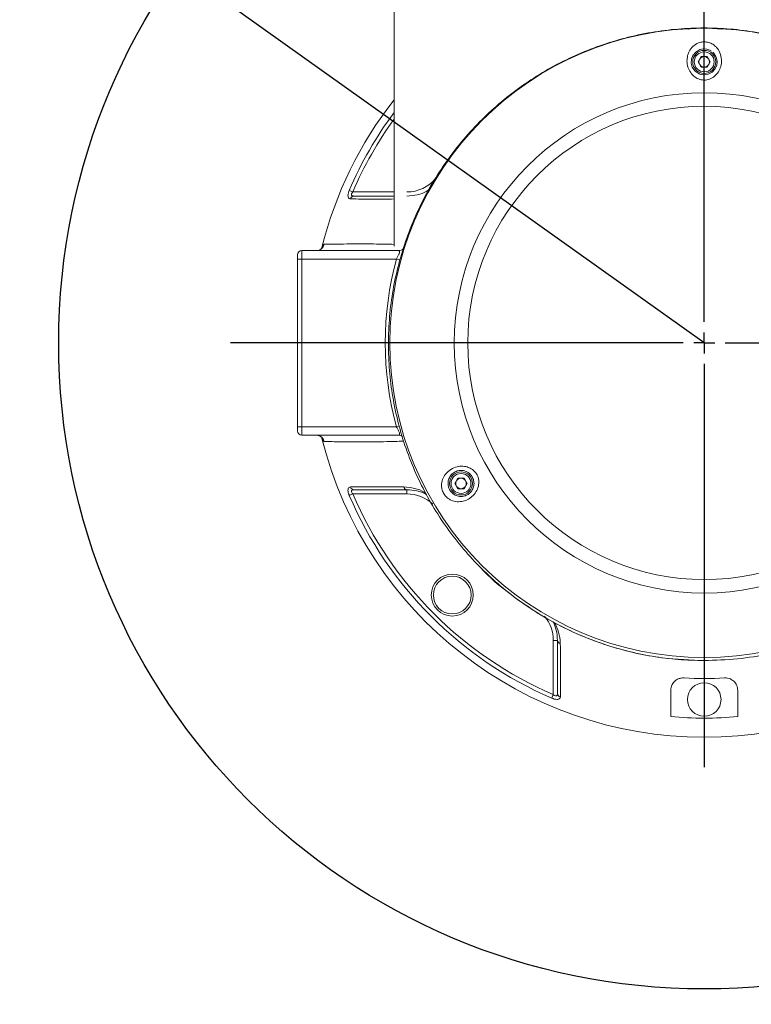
# Model space of a CAD drawing. Header units: millimetres. Extents: x 29 to 198, y 54 to 286.
# Tile 3 of 20: x 94.77 to 103.49, y 92.17 to 103.9. Entities that reach past the tile are written whole.
import ezdxf

# ---------------------------------------------------------------- set-up
doc = ezdxf.new("R2010")
doc.units = ezdxf.units.MM
doc.layers.add('标注层', color=3, linetype='Continuous')
doc.styles.add('SLDTEXTSTYLE1', font='ARIAL.TTF', dxfattribs={"width": 0.5688})
doc.styles.add('SLDTEXTSTYLE2', font='ARIAL.TTF', dxfattribs={"width": 0.948})
doc.dimstyles.new('SLDDIMSTYLE4', dxfattribs={"dimtxt": 4.10931, "dimasz": 2, "dimexe": 0, "dimexo": 0.0625, "dimgap": 1.027327, "dimtad": 0, "dimtih": 1, "dimtoh": 1, "dimlfac": 20, "dimrnd": 1e-09, "dimzin": 12, "dimdsep": 46, "dimtxsty": 'SLDTEXTSTYLE1', "dimsah": 1, "dimcen": 0, "dimadec": 0, "dimazin": 3, "dimtfac": 1, "dimtofl": 0, "dimtmove": 0, "dimatfit": 3, "dimfxl": 0, "dimfrac": 2, "dimtolj": 1, "dimtzin": 12, "dimarcsym": 0})

# ---------------------------------------------------------------- blocks, each defined once
blk = doc.blocks.new('_D_4')
at = {"layer": '标注层'}
for p, q in [((48.081, 139.097), (31.496, 139.097)), ((65.338, 126.813), (48.081, 139.097)), ((102.932, 100.051), (65.338, 126.813))]:
    blk.add_line(p, q, dxfattribs=at)
blk.add_solid([(65.338, 126.813), (63.854, 128.176), (63.564, 127.769)], dxfattribs=at)
at = {"layer": '标注层', "attachment_point": 1, "style": 'SLDTEXTSTYLE2'}
for s, insert, char_height in [('S', (31.496, 144.554), 4.233), ('R922.94', (33.746, 144.554), 4.2333)]:
    blk.add_mtext(s, dxfattribs=dict(at, insert=insert, char_height=char_height))
blk = doc.blocks.new('SW_CENTERMARKSYMBOL_2')
at = {"layer": '标注层', "color": 0}
for p, q in [((0, 0.25), (0, 14.928)), ((0, 0), (0, 0.125)), ((-0.25, 0), (-5.65, 0)), ((0, 0), (-0.125, 0)), ((0, 0), (0, -0.125)), ((0, 0), (0.125, 0)), ((0.25, 0), (7.287, 0)), ((0, -0.25), (0, -5.057))]:
    blk.add_line(p, q, dxfattribs=at)

msp = doc.modelspace()

# ---------------------------------------------------------------- hatches: boundary and pattern name
at = {"layer": '标注层'}
h = msp.add_hatch(dxfattribs=at)
h.set_pattern_fill('ANSI31', color=256, scale=2.5, style=0)
edge = h.paths.add_edge_path(flags=0)
edge.add_arc((102.93247, 100.05117), 46.14686, 0, 360)
edge = h.paths.add_edge_path(flags=0)
edge.add_arc((102.93247, 100.05117), 13.6055, 0, 360)

# ---------------------------------------------------------------- linework, layer by layer
at = {"color": 7, "linetype": 'Continuous', "lineweight": 18}
for p, q in [((99.23247, 104.00117), (99.23247, 101.20452)), ((102.99966, 103.54085), (103.01474, 103.53229)), ((102.8603, 103.40117), (102.89638, 103.46367)), ((102.89638, 103.33867), (102.8603, 103.40117)), ((102.89638, 103.46367), (102.96855, 103.46367)), ((102.96855, 103.46367), (103.00464, 103.40117)), ((103.00464, 103.40117), (102.96855, 103.33867)), ((102.96855, 103.33867), (102.89638, 103.33867)), ((98.74061, 101.85117), (98.69852, 101.86924)), ((98.08247, 101.10117), (98.08247, 101.05117)), ((98.08247, 99.05117), (98.08247, 101.05117)), ((98.13247, 101.05117), (98.08247, 101.05117)), ((98.13247, 101.05117), (98.13247, 101.15117)), ((98.13247, 101.15117), (99.28333, 101.15117)), ((98.13247, 101.05117), (98.13247, 99.05117)), ((99.26144, 101.05117), (98.13247, 101.05117)), ((98.08247, 99.05117), (98.13247, 99.05117)), ((98.08247, 99.05117), (98.08247, 99.00117)), ((98.13247, 99.05117), (99.26144, 99.05117)), ((98.13247, 98.95117), (98.13247, 99.05117)), ((99.28333, 98.95117), (98.13247, 98.95117)), ((99.95911, 98.37617), (99.9952, 98.43867)), ((99.9952, 98.31367), (99.95911, 98.37617)), ((99.9952, 98.43867), (100.06737, 98.43867)), ((100.06737, 98.43867), (100.10345, 98.37617)), ((100.10345, 98.37617), (100.06737, 98.31367)), ((98.74061, 98.25117), (98.69852, 98.23309)), ((99.38599, 98.25117), (98.74061, 98.25117)), ((99.38599, 98.25117), (99.38599, 98.30117)), ((100.06737, 98.31367), (99.9952, 98.31367)), ((101.13247, 96.50469), (101.18247, 96.50469)), ((101.13247, 95.85931), (101.13247, 96.50469)), ((101.13247, 95.85931), (101.1144, 95.81722))]:
    msp.add_line(p, q, dxfattribs=at)
at = {"color": 8, "linetype": 'Continuous', "lineweight": 18}
for p, q in [((98.74061, 101.85117), (99.23247, 101.85117)), ((99.26144, 101.05117), (99.30303, 101.03984)), ((99.26144, 99.05117), (99.29659, 99.06074))]:
    msp.add_line(p, q, dxfattribs=at)
at = {"color": 7, "linetype": 'Continuous', "lineweight": 18, "flags": 128}
msp.add_lwpolyline([(102.99966, 103.54085), (102.96486, 103.55274), (102.96306, 103.55312), (102.9242, 103.55595), (102.92137, 103.55577), (102.88111, 103.54741), (102.83062, 103.518), (102.79755, 103.47746), (102.78081, 103.43317), (102.77812, 103.38694), (102.79035, 103.33931), (102.81853, 103.29608), (102.85913, 103.26462), (102.87946, 103.25551), (102.92942, 103.2462), (102.98115, 103.25401), (103.02624, 103.27775), (103.05968, 103.31261), (103.08092, 103.35657), (103.08747, 103.40207), (103.08719, 103.41044), (103.07275, 103.46709), (103.04257, 103.51027), (103.03352, 103.51869), (103.03352, 103.51869)], dxfattribs=at)
at = {"color": 7, "linetype": 'Continuous', "lineweight": 18}
for centre, radius in [((102.93247, 100.05117), 3.75), ((102.93247, 103.40117), 0.1375), ((102.93247, 103.40117), 0.11875), ((102.93247, 100.05117), 2.98163), ((102.93247, 100.05117), 2.82061), ((100.03128, 98.37617), 0.1375), ((100.03128, 98.37617), 0.11875), ((99.92726, 97.04596), 0.25), ((99.92726, 97.04596), 0.225), ((102.93247, 95.80117), 0.2)]:
    msp.add_circle(centre, radius, dxfattribs=at)
for centre, radius, start, end in [((102.93247, 103.40117), 0.0625, 150, 210), ((102.93247, 103.40117), 0.0625, 90, 150), ((102.93247, 103.40117), 0.0625, 30, 90), ((102.93247, 103.40117), 0.0625, 330, 30), ((102.93247, 103.40117), 0.0625, 210, 270), ((102.93247, 103.40117), 0.0625, 270, 330), ((102.93247, 100.05117), 4.7, 141.927774, 165.977922), ((98.75592, 101.75756), 0.04367, 93.099085, 166.839466), ((98.30441, 101.24993), 0.09877, 270.303174, 346.23248), ((98.13247, 101.10117), 0.05, 90, 180), ((102.93247, 100.05117), 3.80479, 164.762171, 195.237829), ((98.13247, 99.00117), 0.05, 180, 270), ((98.30441, 98.8524), 0.09877, 13.76752, 89.696826), ((102.93247, 100.05117), 4.7, 194.015212, 345.975425), ((100.03128, 98.37617), 0.0625, 150, 210), ((100.03128, 98.37617), 0.0625, 90, 150), ((100.03128, 98.37617), 0.0625, 30, 90), ((100.03128, 98.37617), 0.0625, 330, 30), ((102.93247, 100.05117), 4.60778, 203.238862, 246.761138), ((98.75592, 98.34477), 0.04367, 193.160534, 266.900915), ((102.93247, 100.05117), 4.56198, 203.238862, 246.761138), ((99.39034, 98.34063), 0.0397, 188.957488, 263.717549), ((100.03128, 98.37617), 0.0625, 210, 270), ((100.03128, 98.37617), 0.0625, 270, 330), ((101.22193, 96.50903), 0.0397, 186.282451, 261.042512), ((102.93247, 100.05117), 4, 266.546356, 273.453644), ((101.22607, 95.87462), 0.04367, 183.099085, 256.839466), ((102.93247, 100.05117), 4.47224, 264.868571, 275.131429)]:
    msp.add_arc(centre, radius, start, end, dxfattribs=at)
at = {"color": 8, "linetype": 'Continuous', "lineweight": 18}
for centre, radius, start, end in [((102.93247, 100.05117), 4.60778, 143.416515, 156.761138), ((102.93247, 100.05117), 4.56198, 144.198722, 156.761138), ((99.38599, 102.30117), 0.45, 270, 319.591474), ((99.28301, 101.2446), 0.09343, 270.198515, 313.269225), ((99.28317, 98.85846), 0.0927, 57.989558, 89.900386), ((99.38599, 97.80117), 0.45, 46.512154, 90), ((100.68247, 96.50469), 0.45, 0, 39.755969)]:
    msp.add_arc(centre, radius, start, end, dxfattribs=at)
at = {"color": 7, "linetype": 'Continuous', "lineweight": 18}
for points, knots in [([(102.93247, 96.26505), (102.82872, 96.26755), (102.62123, 96.27253), (102.30914, 96.31283), (101.9985, 96.378), (101.69462, 96.46967), (101.40248, 96.58527), (101.12096, 96.72439), (100.8497, 96.88814), (100.59304, 97.07427), (100.35507, 97.27948), (100.13463, 97.50365), (99.93203, 97.74771), (99.75038, 98.00848), (99.59252, 98.28159), (99.45743, 98.56739), (99.34598, 98.86627), (99.26007, 99.17414), (99.20097, 99.48592), (99.16785, 99.80228), (99.16167, 100.12334), (99.18291, 100.44417), (99.231, 100.75947), (99.3053, 101.07019), (99.40685, 101.37648), (99.53427, 101.67292), (99.68509, 101.95466), (99.85886, 102.22291), (100.05697, 102.47796), (100.27593, 102.71471), (100.51164, 102.92948), (100.76398, 103.12365), (101.03475, 103.2974), (101.31878, 103.44701), (101.61094, 103.57041), (101.91152, 103.66902), (102.22251, 103.74254), (102.53801, 103.78924), (102.85257, 103.80887), (103.16693, 103.80262), (103.48266, 103.76958), (103.79422, 103.71004), (104.09645, 103.6254), (104.39041, 103.51641), (104.67676, 103.38192), (104.95098, 103.2237), (105.20866, 103.04462), (105.45093, 102.8449), (105.67757, 102.6236), (105.88517, 102.38356), (106.07044, 102.12884), (106.23444, 101.85919), (106.37638, 101.57414), (106.49397, 101.27747), (106.58541, 100.97409), (106.65157, 100.6634), (106.69151, 100.34527), (106.70425, 100.0244), (106.68976, 99.7061), (106.64877, 99.38951), (106.58025, 99.07449), (106.48497, 98.76641), (106.36486, 98.47036), (106.22043, 98.18519), (106.05041, 97.91061), (105.85765, 97.65194), (105.64582, 97.41328), (105.41515, 97.19331), (105.16394, 96.99173), (104.89692, 96.81277), (104.61895, 96.65903), (104.32988, 96.52913), (104.02774, 96.423), (103.69264, 96.33718), (103.32666, 96.27701), (103.06435, 96.26905), (102.93247, 96.26505)], [0, 0, 0, 0, 0.01309305, 0.02618612, 0.03966066, 0.05313523, 0.06622786, 0.07932053, 0.09279087, 0.10626128, 0.1194032, 0.13254519, 0.14606307, 0.15958101, 0.17282624, 0.18607152, 0.19969583, 0.21332018, 0.22666476, 0.24000936, 0.2537385, 0.26746763, 0.2808643, 0.29426095, 0.30804784, 0.32183469, 0.33521094, 0.34858713, 0.36235689, 0.37612657, 0.38941679, 0.40270694, 0.41638989, 0.43007277, 0.44324977, 0.45642673, 0.46999183, 0.48355691, 0.49664525, 0.50973358, 0.52320375, 0.53667393, 0.54973783, 0.56280177, 0.5762425, 0.58968329, 0.60279694, 0.61591064, 0.62939955, 0.64288852, 0.65610351, 0.66931856, 0.68291126, 0.69650401, 0.70982731, 0.72315063, 0.73685701, 0.75056339, 0.76395414, 0.77734488, 0.79112469, 0.80490446, 0.81829194, 0.83167938, 0.84545985, 0.85924025, 0.87255597, 0.88587161, 0.89958041, 0.91328914, 0.92649761, 0.93970602, 0.95330386, 0.96690167, 0.98335897, 1, 1, 1, 1]), ([(103.13618, 103.79199), (103.06875, 103.79876), (102.93672, 103.81201), (102.80467, 103.79913), (102.74007, 103.79283)], [0, 0, 0, 0, 0.51076785, 1, 1, 1, 1]), ([(103.06721, 103.58525), (103.07128, 103.5812), (103.09296, 103.55958), (103.12395, 103.50956), (103.14237, 103.43052), (103.1338, 103.34984), (103.10404, 103.28152), (103.05832, 103.22804), (102.99832, 103.19213), (102.92898, 103.18009), (102.8733, 103.19203), (102.82312, 103.21728), (102.77834, 103.25637), (102.74106, 103.32024), (102.72448, 103.39142), (102.72806, 103.46204), (102.75086, 103.52893), (102.79422, 103.58819), (102.85279, 103.6271), (102.91718, 103.64234), (102.97363, 103.6381), (103.02582, 103.61904), (103.05292, 103.59692), (103.06721, 103.58525)], [0, 0, 0, 0, 0.01353336, 0.0721775, 0.13658867, 0.19434024, 0.24476294, 0.29328882, 0.34276859, 0.39208183, 0.44007927, 0.46156062, 0.51238659, 0.56510778, 0.61680758, 0.66695831, 0.71952097, 0.77753751, 0.83878006, 0.87872137, 0.91854469, 0.95704527, 1, 1, 1, 1]), ([(99.38599, 101.80117), (99.42783, 101.80465), (99.51156, 101.81163), (99.60113, 101.84447), (99.63987, 101.87304), (99.65064, 101.88099)], [0, 0, 0, 0, 0.41903792, 0.83849603, 1, 1, 1, 1]), ([(98.7134, 101.7675), (98.71062, 101.76772), (98.70262, 101.76833), (98.69212, 101.77441), (98.6842, 101.78865), (98.68221, 101.81057), (98.68689, 101.83907), (98.69466, 101.85923), (98.69852, 101.86924)], [0, 0, 0, 0, 0.0962974, 0.27635136, 0.44424229, 0.6202212, 0.81131479, 1, 1, 1, 1]), ([(98.74061, 101.85117), (98.73682, 101.84635), (98.73079, 101.83868), (98.72642, 101.82853), (98.7248, 101.82105), (98.72513, 101.81579), (98.72763, 101.8096), (98.73378, 101.80412), (98.74369, 101.80148), (98.75091, 101.80125), (98.75356, 101.80117)], [0, 0, 0, 0, 0.19686865, 0.31307915, 0.37603825, 0.48590017, 0.53389047, 0.69476192, 0.88818853, 1, 1, 1, 1]), ([(98.75356, 101.80117), (98.79718, 101.80117), (98.88537, 101.80117), (99.05092, 101.80117), (99.17117, 101.80117), (99.22906, 101.80117), (99.23247, 101.80117)], [0, 0, 0, 0, 0.32112059, 0.64929175, 0.97935469, 1, 1, 1, 1]), ([(98.378, 101.18858), (98.37808, 101.18874), (98.37853, 101.18971), (98.37607, 101.18517), (98.36717, 101.17434), (98.34631, 101.15935), (98.32256, 101.15021), (98.3082, 101.15209), (98.3052, 101.15248)], [0, 0, 0, 0, 0.03191542, 0.19140526, 0.36466419, 0.62483791, 0.92191913, 1, 1, 1, 1]), ([(99.26144, 101.05117), (99.26757, 101.06253), (99.27965, 101.08492), (99.29311, 101.11265), (99.2984, 101.12906), (99.29958, 101.14006), (99.29783, 101.14558), (99.29238, 101.15022), (99.28734, 101.15075), (99.28333, 101.15117)], [0, 0, 0, 0, 0.23091097, 0.45489437, 0.60500151, 0.66146258, 0.81170406, 0.85034327, 1, 1, 1, 1]), ([(98.30493, 98.95116), (98.31668, 98.94987), (98.33767, 98.94755), (98.36101, 98.93334), (98.37361, 98.92055), (98.37804, 98.91375), (98.37841, 98.91292), (98.3769, 98.91576), (98.37483, 98.92163), (98.37402, 98.9239)], [0, 0, 0, 0, 0.228856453, 0.409019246, 0.556936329, 0.672008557, 0.778496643, 0.914260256, 1, 1, 1, 1]), ([(99.28333, 98.95117), (99.28833, 98.95189), (99.29704, 98.95316), (99.2994, 98.96188), (99.29865, 98.97264), (99.29357, 98.98855), (99.28049, 99.01569), (99.26879, 99.03765), (99.26218, 99.04981), (99.26144, 99.05117)], [0, 0, 0, 0, 0.19203213, 0.33519258, 0.37376075, 0.55354684, 0.75154125, 0.97218139, 1, 1, 1, 1]), ([(100.15258, 98.55137), (100.15732, 98.54837), (100.18153, 98.53301), (100.21781, 98.49468), (100.24402, 98.42965), (100.24527, 98.35875), (100.22218, 98.28919), (100.17787, 98.22939), (100.11993, 98.18616), (100.05432, 98.16105), (99.98304, 98.15523), (99.92264, 98.17006), (99.87324, 98.19863), (99.83625, 98.23393), (99.80871, 98.28365), (99.7958, 98.34317), (99.80227, 98.40788), (99.83324, 98.4761), (99.8884, 98.53446), (99.96122, 98.57216), (100.03572, 98.58447), (100.10091, 98.57705), (100.13692, 98.55916), (100.15258, 98.55137)], [0, 0, 0, 0, 0.01203224, 0.06154879, 0.10967312, 0.15857388, 0.21082537, 0.26393545, 0.31469554, 0.36527605, 0.41977679, 0.47981775, 0.50986124, 0.54999052, 0.58988749, 0.62803389, 0.68224499, 0.73878839, 0.80331888, 0.86271696, 0.91408515, 0.96261438, 1, 1, 1, 1]), ([(100.11692, 98.50536), (100.10583, 98.51163), (100.08094, 98.52569), (100.05177, 98.53063), (100.01919, 98.53158), (99.98295, 98.52671), (99.95154, 98.51026), (99.92128, 98.48722), (99.89627, 98.45851), (99.87721, 98.40977), (99.87458, 98.36295), (99.88502, 98.31991), (99.8985, 98.29508), (99.91505, 98.2726), (99.93299, 98.25463), (99.9682, 98.23242), (100.01038, 98.21973), (100.06004, 98.22138), (100.10559, 98.23737), (100.14552, 98.26736), (100.17495, 98.31048), (100.18841, 98.361), (100.1848, 98.41284), (100.16438, 98.46111), (100.13797, 98.49064), (100.12033, 98.50298), (100.11692, 98.50536)], [0, 0, 0, 0, 0.0375037, 0.08419524, 0.08461621, 0.13317078, 0.18905573, 0.18962494, 0.25335056, 0.31128751, 0.3676589, 0.40713968, 0.44532109, 0.44823051, 0.48972985, 0.52098233, 0.58308247, 0.63794598, 0.68707084, 0.73508246, 0.78543659, 0.83661826, 0.88636374, 0.93641226, 0.98772118, 1, 1, 1, 1]), ([(98.69852, 98.23309), (98.69755, 98.23542), (98.69287, 98.24662), (98.68634, 98.26698), (98.68221, 98.29305), (98.68452, 98.31614), (98.69498, 98.33196), (98.70727, 98.33387), (98.7134, 98.33483)], [0, 0, 0, 0, 0.04466613, 0.21482852, 0.37922047, 0.56314317, 0.78213746, 1, 1, 1, 1]), ([(98.7134, 98.33483), (98.7317, 98.33505), (98.78667, 98.3357), (98.89829, 98.33664), (99.04647, 98.337), (99.20301, 98.33639), (99.30173, 98.3351), (99.35112, 98.33445)], [0, 0, 0, 0, 0.10800469, 0.32431839, 0.54302201, 0.77141985, 1, 1, 1, 1]), ([(98.75356, 98.30117), (98.7478, 98.30081), (98.73889, 98.30027), (98.73058, 98.2956), (98.72645, 98.2906), (98.72491, 98.28541), (98.72516, 98.27829), (98.72691, 98.27261), (98.73098, 98.26401), (98.73525, 98.25756), (98.73965, 98.25231), (98.74061, 98.25117)], [0, 0, 0, 0, 0.24469194, 0.37853059, 0.46020054, 0.56752977, 0.62532605, 0.75244254, 0.7777657, 0.95151348, 1, 1, 1, 1]), ([(99.38599, 98.30117), (99.33258, 98.30117), (99.22561, 98.30117), (99.05443, 98.30117), (98.88744, 98.30117), (98.79839, 98.30117), (98.75356, 98.30117)], [0, 0, 0, 0, 0.249662, 0.5000463, 0.74831126, 1, 1, 1, 1]), ([(99.62125, 98.2405), (99.61774, 98.243), (99.5867, 98.2651), (99.50683, 98.29093), (99.42626, 98.29776), (99.38599, 98.30117)], [0, 0, 0, 0, 0.05996082, 0.53019318, 1, 1, 1, 1]), ([(100.25852, 97.37956), (100.2593, 97.37866), (100.36752, 97.25425), (100.62678, 97.04595), (101.03249, 96.76554), (101.47762, 96.54587), (101.94706, 96.38565), (102.43497, 96.28405), (102.76653, 96.27139), (102.93247, 96.26505)], [0, 0, 0, 0, 0.00120501, 0.16697045, 0.33325786, 0.4997245, 0.66597036, 0.83282983, 1, 1, 1, 1]), ([(101.18247, 96.50469), (101.17951, 96.54718), (101.17391, 96.62775), (101.14413, 96.69357), (101.13006, 96.72468)], [0, 0, 0, 0, 0.52742149, 1, 1, 1, 1]), ([(101.18247, 95.87226), (101.18247, 95.91584), (101.18247, 96.00395), (101.18247, 96.17012), (101.18247, 96.34283), (101.18247, 96.45072), (101.18247, 96.50469)], [0, 0, 0, 0, 0.24520537, 0.49579451, 0.74782819, 1, 1, 1, 1]), ([(101.21575, 96.46981), (101.21608, 96.44687), (101.2177, 96.33214), (101.21852, 96.15158), (101.21753, 95.95482), (101.2166, 95.87319), (101.21613, 95.8321)], [0, 0, 0, 0, 0.10794702, 0.53984605, 0.76835059, 1, 1, 1, 1]), ([(102.53247, 95.9087), (102.53568, 95.93244), (102.54138, 95.97466), (102.57846, 96.02086), (102.61846, 96.04628), (102.65596, 96.05819), (102.68033, 96.05835), (102.6915, 96.05843)], [0, 0, 0, 0, 0.33216254, 0.59076232, 0.76158563, 0.89074594, 1, 1, 1, 1]), ([(103.17343, 96.05843), (103.18625, 96.05822), (103.21181, 96.0578), (103.25131, 96.04409), (103.29212, 96.01595), (103.3254, 95.96892), (103.33009, 95.92893), (103.33247, 95.9087)], [0, 0, 0, 0, 0.12520825, 0.24956294, 0.44030441, 0.71679271, 1, 1, 1, 1]), ([(102.53247, 95.59685), (102.53247, 95.64561), (102.53247, 95.74349), (102.53247, 95.8535), (102.53247, 95.9087)], [0, 0, 0, 0, 0.49817054, 1, 1, 1, 1]), ([(103.33247, 95.9087), (103.33247, 95.88154), (103.33247, 95.8272), (103.33247, 95.75987), (103.33247, 95.69443), (103.33247, 95.64374), (103.33247, 95.60859), (103.33247, 95.59685)], [0, 0, 0, 0, 0.24957282, 0.49916, 0.62415029, 0.874516, 1, 1, 1, 1]), ([(101.21613, 95.8321), (101.21592, 95.82931), (101.2153, 95.82132), (101.20922, 95.81081), (101.19498, 95.8029), (101.17307, 95.80091), (101.14456, 95.80558), (101.12441, 95.81336), (101.1144, 95.81722)], [0, 0, 0, 0, 0.0962974, 0.27635136, 0.44424229, 0.6202212, 0.81131479, 1, 1, 1, 1]), ([(101.13247, 95.85931), (101.13729, 95.85552), (101.14495, 95.84949), (101.15511, 95.84512), (101.16259, 95.84349), (101.16784, 95.84383), (101.17404, 95.84633), (101.17952, 95.85248), (101.18215, 95.86239), (101.18238, 95.86961), (101.18247, 95.87226)], [0, 0, 0, 0, 0.19686865, 0.31307915, 0.37603825, 0.48590017, 0.53389047, 0.69476192, 0.88818853, 1, 1, 1, 1])]:
    msp.add_open_spline(points, degree=3, knots=knots, dxfattribs=at)
at = {"color": 8, "linetype": 'Continuous', "lineweight": 18}
for points, knots in [([(99.23247, 101.76671), (99.151, 101.76609), (99.01768, 101.76508), (98.83595, 101.76613), (98.75443, 101.76704), (98.7134, 101.7675)], [0, 0, 0, 0, 0.4383161, 0.71723866, 1, 1, 1, 1]), ([(98.37736, 101.1891), (98.38101, 101.1989), (98.38925, 101.22102), (98.39637, 101.22449), (98.40034, 101.22643)], [0, 0, 0, 0, 0.44344903, 1, 1, 1, 1]), ([(98.40034, 101.22643), (98.4138, 101.22665), (98.44072, 101.22711), (98.52844, 101.22874), (98.66573, 101.23078), (98.83137, 101.23179), (98.98778, 101.23079), (99.12293, 101.22873), (99.19717, 101.22675), (99.23247, 101.22581)], [0, 0, 0, 0, 0.12484601, 0.24967626, 0.42531281, 0.60177789, 0.73883968, 0.87584155, 1, 1, 1, 1]), ([(98.40034, 98.87591), (98.39822, 98.87673), (98.39213, 98.87909), (98.38422, 98.8918), (98.3783, 98.91024), (98.37713, 98.91389)], [0, 0, 0, 0, 0.30038812, 0.86149569, 1, 1, 1, 1]), ([(99.34681, 98.88021), (99.33086, 98.87964), (99.29035, 98.8782), (99.18016, 98.87475), (99.02921, 98.87198), (98.86013, 98.87073), (98.70206, 98.87117), (98.56989, 98.87289), (98.45751, 98.87492), (98.42091, 98.87555), (98.40034, 98.87591)], [0, 0, 0, 0, 0.07935797, 0.20157614, 0.33859457, 0.47607433, 0.61343908, 0.73138335, 0.84902676, 1, 1, 1, 1]), ([(99.35112, 98.33445), (99.39375, 98.33019), (99.48018, 98.32156), (99.56882, 98.28921), (99.60552, 98.26145), (99.61194, 98.2566)], [0, 0, 0, 0, 0.44546981, 0.90305644, 1, 1, 1, 1]), ([(101.14952, 96.71506), (101.16721, 96.67918), (101.20357, 96.60542), (101.21162, 96.51582), (101.21575, 96.46981)], [0, 0, 0, 0, 0.48648363, 1, 1, 1, 1])]:
    msp.add_open_spline(points, degree=3, knots=knots, dxfattribs=at)
at = {"layer": '标注层'}
for radius in [46.14686, 13.6055, 7.7]:
    msp.add_circle((102.93247, 100.05117), radius, dxfattribs=at)

# ---------------------------------------------------------------- block references
msp.add_blockref('SW_CENTERMARKSYMBOL_2', (102.93247, 100.05117), dxfattribs=at)

# ---------------------------------------------------------------- dimensions: what is measured, and where the dimension line sits
dim = msp.add_radius_dim(center=(102.93247, 100.05117), mpoint=(65.33789, 126.8127), text='S<>', dimstyle='SLDDIMSTYLE4', dxfattribs=at)
dim.commit()
dim.dimension.update_dxf_attribs({"geometry": '_D_4', "text_midpoint": (38.99492, 142.2524), "dimtype": 164})

doc.saveas('drawing.dxf')
